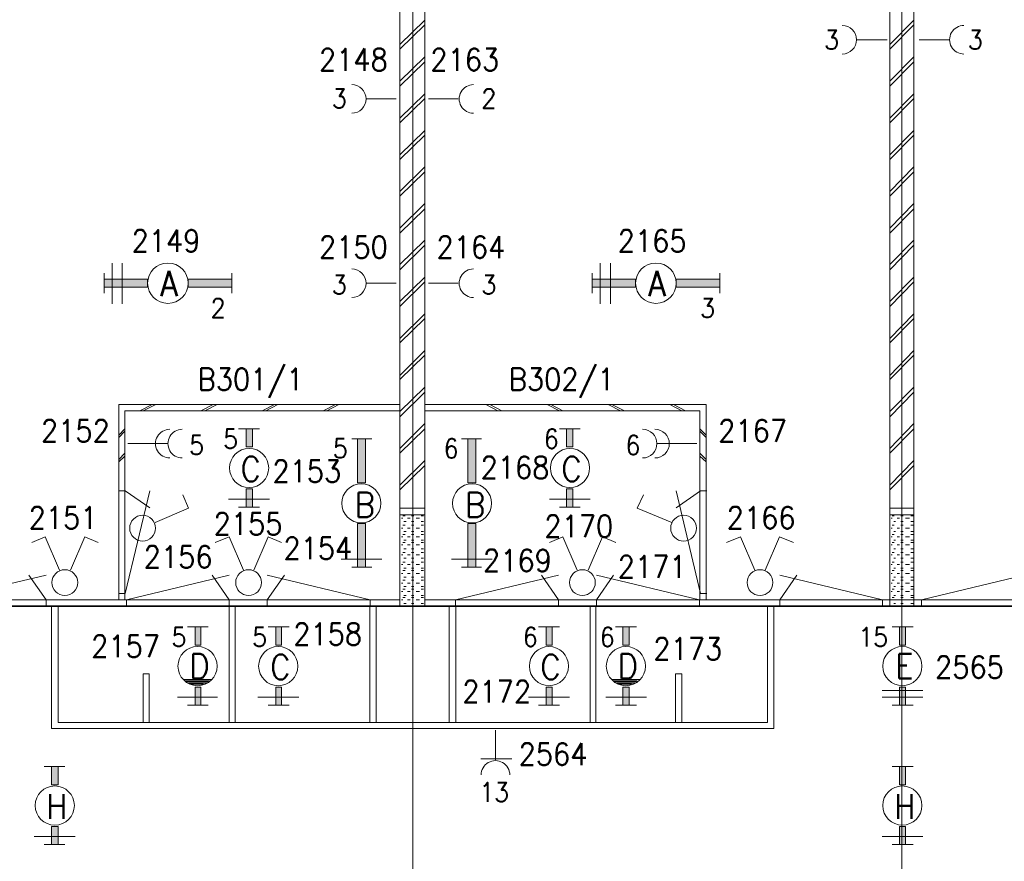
# Model space of a CAD drawing. Header units: metres. Extents: x -119 to 0, y 0 to 84.
# Tile 42 of 53: x -40 to -32, y 49 to 56. Entities that reach past the tile are written whole.
import ezdxf
from ezdxf.enums import TextEntityAlignment as Align

# ---------------------------------------------------------------- set-up
doc = ezdxf.new("R2010")
doc.units = ezdxf.units.M
doc.header["$MEASUREMENT"] = 0
doc.layers.add('Level 1', color=1, linetype='Continuous', lineweight=0)
doc.styles.add('Style-STANDARD', font='STANDARD.shx')

# ---------------------------------------------------------------- blocks, each defined once
blk = doc.blocks.new('1260')
at = {"layer": 'Level 1', "color": 1, "linetype": 'Continuous', "lineweight": 0}
for p, q in [((-630.0001, -100), (-630.0001, 100)), ((630.0001, -100), (630.0001, 100))]:
    blk.add_line(p, q, dxfattribs=at)
blk.add_circle((0, 0), 200, dxfattribs=at)
at = {"layer": 'Level 1', "color": 1, "linetype": 'Continuous', "lineweight": 0, "extrusion": (0, 0, -1)}
blk.add_solid([(200, 40), (630.0001, 40), (200, -40), (630.0001, -40)], dxfattribs=at)
at = {"layer": 'Level 1', "color": 1, "linetype": 'Continuous', "lineweight": 0}
blk.add_solid([(200, -40), (630.0001, -40), (200, 40), (630.0001, 40)], dxfattribs=at)
for points in [[(-200, 40), (-630.0001, 40), (-630.0001, -40), (-200, -40)], [(200, -40), (630.0001, -40), (630.0001, 40), (200, 40)]]:
    blk.add_3dface(points, dxfattribs=at)
at = {"layer": 'Level 1', "color": 1, "linetype": 'Continuous', "lineweight": 0, "style": 'Style-STANDARD'}
blk.add_text('A', height=250, dxfattribs=at).set_placement((-77.7681, -128.6793))

msp = doc.modelspace()

# ---------------------------------------------------------------- linework, layer by layer
at = {"layer": 'Level 1', "color": 11, "linetype": 'Continuous', "lineweight": 0}
for p, q in [((-36.6207, 62.0781), (-36.6207, 35.3152)), ((-32.6287, 62.0781), (-32.6287, 35.3152)), ((-106.4536, 51.1663), (-6.9068, 51.1663))]:
    msp.add_line(p, q, dxfattribs=at)
at = {"layer": 'Level 1', "color": 1, "linetype": 'Continuous', "lineweight": 0}
for p, q in [((-36.726, 58.5539), (-36.726, 51.1702)), ((-36.5232, 58.5539), (-36.5232, 51.1702)), ((-32.7262, 58.5539), (-32.7262, 51.1702)), ((-32.5312, 58.5539), (-32.5312, 51.1702)), ((-36.5232, 55.9536), (-36.726, 55.7548)), ((-32.5312, 55.9536), (-32.7262, 55.7548)), ((-36.5232, 55.9146), (-36.726, 55.7158)), ((-32.5312, 55.9146), (-32.7262, 55.7158)), ((-32.7496, 55.7938), (-32.9952, 55.7938)), ((-32.4884, 55.7938), (-32.2428, 55.7938)), ((-36.5232, 55.6534), (-36.726, 55.4546)), ((-32.5312, 55.6534), (-32.7262, 55.4546)), ((-36.5232, 55.6144), (-36.726, 55.4156)), ((-32.5312, 55.6144), (-32.7262, 55.4156)), ((-36.7572, 55.3104), (-36.9989, 55.3104)), ((-36.5232, 55.3532), (-36.726, 55.1544)), ((-36.5232, 55.3143), (-36.726, 55.1154)), ((-36.4921, 55.3104), (-36.2504, 55.3104)), ((-32.5312, 55.3532), (-32.7262, 55.1544)), ((-32.5312, 55.3143), (-32.7262, 55.1154)), ((-36.5232, 55.0531), (-36.726, 54.8542)), ((-36.5232, 55.0141), (-36.726, 54.8153)), ((-32.5312, 55.0531), (-32.7262, 54.8542)), ((-32.5312, 55.0141), (-32.7262, 54.8153)), ((-36.5232, 54.7568), (-36.726, 54.5541)), ((-32.5312, 54.7568), (-32.7262, 54.5541)), ((-36.5232, 54.7139), (-36.726, 54.5151)), ((-32.5312, 54.7139), (-32.7262, 54.5151)), ((-36.5232, 54.4566), (-36.726, 54.2539)), ((-32.5312, 54.4566), (-32.7262, 54.2539)), ((-36.5232, 54.4137), (-36.726, 54.2149)), ((-32.5312, 54.4137), (-32.7262, 54.2149)), ((-36.5232, 54.1564), (-36.726, 53.9576)), ((-36.5232, 54.1174), (-36.726, 53.9147)), ((-32.5312, 54.1564), (-32.7262, 53.9576)), ((-32.5312, 54.1174), (-32.7262, 53.9147)), ((-39.0767, 53.9693), (-39.0767, 53.6379)), ((-38.9949, 53.9693), (-38.9949, 53.6379)), ((-35.0925, 53.9693), (-35.0925, 53.6379)), ((-35.0068, 53.9693), (-35.0068, 53.6379)), ((-36.7572, 53.8056), (-36.9989, 53.8056)), ((-36.5232, 53.8562), (-36.726, 53.6574)), ((-36.5232, 53.8173), (-36.726, 53.6145)), ((-36.4921, 53.8056), (-36.2504, 53.8056)), ((-32.5312, 53.8562), (-32.7262, 53.6574)), ((-32.5312, 53.8173), (-32.7262, 53.6145)), ((-36.5232, 53.5561), (-36.726, 53.3533)), ((-32.5312, 53.5561), (-32.7262, 53.3533)), ((-36.5232, 53.5171), (-36.726, 53.3182)), ((-32.5312, 53.5171), (-32.7262, 53.3182)), ((-36.5232, 53.2559), (-36.726, 53.0532)), ((-32.5312, 53.2559), (-32.7262, 53.0532)), ((-36.5232, 53.2169), (-36.726, 53.0181)), ((-32.5312, 53.2169), (-32.7262, 53.0181)), ((-36.5232, 52.9557), (-36.726, 52.7569)), ((-36.5232, 52.9167), (-36.726, 52.714)), ((-32.5312, 52.9557), (-32.7262, 52.7569)), ((-32.5312, 52.9167), (-32.7262, 52.714)), ((-39.0222, 52.8154), (-39.0222, 51.2209)), ((-36.726, 52.8154), (-39.0222, 52.8154)), ((-36.726, 52.7647), (-38.9715, 52.7647)), ((-38.9715, 52.7647), (-38.9715, 51.2209)), ((-38.7493, 52.8154), (-38.8506, 52.7647)), ((-38.7181, 52.8154), (-38.8233, 52.7647)), ((-38.2503, 52.8154), (-38.3516, 52.7647)), ((-38.2191, 52.8154), (-38.3204, 52.7647)), ((-37.7513, 52.8154), (-37.8526, 52.7647)), ((-37.724, 52.8154), (-37.8214, 52.7647)), ((-37.2523, 52.8154), (-37.3536, 52.7647)), ((-37.225, 52.8154), (-37.3224, 52.7647)), ((-36.5232, 52.8154), (-34.2271, 52.8154)), ((-36.5232, 52.7647), (-34.2777, 52.7647)), ((-36.0242, 52.8154), (-35.9268, 52.7647)), ((-35.9931, 52.8154), (-35.8956, 52.7647)), ((-35.5252, 52.8154), (-35.4239, 52.7647)), ((-35.4941, 52.8154), (-35.3966, 52.7647)), ((-35.0262, 52.8154), (-34.9249, 52.7647)), ((-34.9951, 52.8154), (-34.8937, 52.7647)), ((-34.5233, 52.8154), (-34.4259, 52.7647)), ((-34.4922, 52.8154), (-34.3947, 52.7647)), ((-34.2777, 52.7647), (-34.2777, 51.2209)), ((-34.2271, 52.8154), (-34.2271, 51.2209)), ((-36.5232, 52.6594), (-36.726, 52.4567)), ((-32.5312, 52.6594), (-32.7262, 52.4567)), ((-38.9715, 52.6165), (-39.0222, 52.5659)), ((-38.9715, 52.597), (-39.0222, 52.5464)), ((-38.0436, 52.6165), (-37.8721, 52.6165)), ((-36.5232, 52.6165), (-36.726, 52.4177)), ((-35.4239, 52.6165), (-35.2562, 52.6165)), ((-34.2777, 52.6165), (-34.2271, 52.5659)), ((-34.2777, 52.597), (-34.2271, 52.5464)), ((-32.5312, 52.6165), (-32.7262, 52.4177)), ((-38.6245, 52.4957), (-38.9481, 52.4957)), ((-36.956, 52.5347), (-37.1197, 52.5347)), ((-36.0593, 52.5347), (-36.2231, 52.5347)), ((-34.6247, 52.4957), (-34.3011, 52.4957)), ((-38.9715, 52.4177), (-39.0222, 52.367)), ((-34.2777, 52.4177), (-34.2271, 52.367)), ((-38.9715, 52.3943), (-39.0222, 52.3475)), ((-36.5232, 52.3592), (-36.726, 52.1565)), ((-34.2777, 52.3943), (-34.2271, 52.3475)), ((-32.5312, 52.3592), (-32.7262, 52.1565)), ((-36.5232, 52.3164), (-36.726, 52.1175)), ((-32.5312, 52.3164), (-32.7262, 52.1175)), ((-39.0196, 52.1107), (-38.9696, 52.1107)), ((-38.9696, 51.2707), (-38.7696, 52.1107)), ((-38.9696, 52.1107), (-38.7696, 51.9707)), ((-34.2719, 51.2707), (-34.4719, 52.1107)), ((-34.2719, 52.1107), (-34.4719, 51.9707)), ((-34.2219, 52.1107), (-34.2719, 52.1107)), ((-38.453, 51.9694), (-38.4998, 52.0786)), ((-38.1255, 52.0435), (-37.7902, 52.0435)), ((-35.5058, 52.0435), (-35.1744, 52.0435)), ((-34.7884, 51.9694), (-34.7378, 52.0786)), ((-38.7259, 51.8524), (-38.453, 51.9694)), ((-38.0436, 51.9772), (-37.8721, 51.9772)), ((-36.5232, 51.9694), (-36.726, 51.9694)), ((-35.4239, 51.9772), (-35.2562, 51.9772)), ((-34.5078, 51.8524), (-34.7884, 51.9694)), ((-32.5312, 51.9694), (-32.7262, 51.9694)), ((-36.5232, 51.9148), (-36.726, 51.9148)), ((-36.7026, 51.8875), (-36.7143, 51.8875)), ((-36.6831, 51.907), (-36.7026, 51.907)), ((-36.6753, 51.8602), (-36.6948, 51.8602)), ((-36.6441, 51.8875), (-36.6636, 51.8875)), ((-36.6129, 51.907), (-36.6324, 51.907)), ((-36.6129, 51.8602), (-36.6324, 51.8602)), ((-36.5661, 51.8875), (-36.5934, 51.8875)), ((-36.5349, 51.907), (-36.5544, 51.907)), ((-36.5349, 51.8602), (-36.5544, 51.8602)), ((-32.5312, 51.9148), (-32.7262, 51.9148)), ((-32.7067, 51.8875), (-32.7145, 51.8875)), ((-32.6911, 51.907), (-32.7067, 51.907)), ((-32.6794, 51.8602), (-32.695, 51.8602)), ((-32.6482, 51.8875), (-32.6677, 51.8875)), ((-32.617, 51.907), (-32.6365, 51.907)), ((-32.617, 51.8602), (-32.6365, 51.8602)), ((-32.5663, 51.8875), (-32.5975, 51.8875)), ((-32.5351, 51.907), (-32.5546, 51.907)), ((-32.5351, 51.8602), (-32.5546, 51.8602)), ((-36.7026, 51.8057), (-36.7143, 51.8057)), ((-36.6831, 51.829), (-36.7026, 51.829)), ((-36.6753, 51.7784), (-36.6948, 51.7784)), ((-36.6441, 51.8057), (-36.6636, 51.8057)), ((-36.6129, 51.829), (-36.6324, 51.829)), ((-36.6129, 51.7784), (-36.6324, 51.7784)), ((-36.5661, 51.8057), (-36.5934, 51.8057)), ((-36.5349, 51.829), (-36.5544, 51.829)), ((-36.5349, 51.7784), (-36.5544, 51.7784)), ((-32.7067, 51.8057), (-32.7145, 51.8057)), ((-32.6911, 51.829), (-32.7067, 51.829)), ((-32.6794, 51.7784), (-32.695, 51.7784)), ((-32.6482, 51.8057), (-32.6677, 51.8057)), ((-32.617, 51.829), (-32.6365, 51.829)), ((-32.617, 51.7784), (-32.6365, 51.7784)), ((-32.5663, 51.8057), (-32.5975, 51.8057)), ((-32.5351, 51.829), (-32.5546, 51.829)), ((-32.5351, 51.7784), (-32.5546, 51.7784)), ((-39.6225, 51.7355), (-39.7317, 51.6887)), ((-39.5056, 51.4626), (-39.6225, 51.7355)), ((-39.4159, 51.4626), (-39.2989, 51.7355)), ((-39.2989, 51.7355), (-39.1898, 51.6887)), ((-38.1216, 51.7355), (-38.2347, 51.6887)), ((-38.0047, 51.4626), (-38.1216, 51.7355)), ((-37.9189, 51.4626), (-37.8019, 51.7355)), ((-37.8019, 51.7355), (-37.6928, 51.6887)), ((-36.7026, 51.7355), (-36.7143, 51.7355)), ((-36.6831, 51.755), (-36.7026, 51.755)), ((-36.6753, 51.7082), (-36.6948, 51.7082)), ((-36.6441, 51.7355), (-36.6636, 51.7355)), ((-36.6129, 51.755), (-36.6324, 51.755)), ((-36.6129, 51.7082), (-36.6324, 51.7082)), ((-36.5661, 51.7355), (-36.5934, 51.7355)), ((-36.5349, 51.755), (-36.5544, 51.755)), ((-36.5349, 51.7082), (-36.5544, 51.7082)), ((-35.3966, 51.7355), (-35.5058, 51.6887)), ((-35.2796, 51.4626), (-35.3966, 51.7355)), ((-35.19, 51.4626), (-35.073, 51.7355)), ((-35.073, 51.7355), (-34.9639, 51.6887)), ((-33.9464, 51.7355), (-34.0594, 51.6887)), ((-33.8294, 51.4626), (-33.9464, 51.7355)), ((-33.7437, 51.4626), (-33.6267, 51.7355)), ((-33.6267, 51.7355), (-33.5136, 51.6887)), ((-32.7067, 51.7355), (-32.7145, 51.7355)), ((-32.6911, 51.755), (-32.7067, 51.755)), ((-32.6794, 51.7082), (-32.695, 51.7082)), ((-32.6482, 51.7355), (-32.6677, 51.7355)), ((-32.617, 51.755), (-32.6365, 51.755)), ((-32.617, 51.7082), (-32.6365, 51.7082)), ((-32.5663, 51.7355), (-32.5975, 51.7355)), ((-32.5351, 51.755), (-32.5546, 51.755)), ((-32.5351, 51.7082), (-32.5546, 51.7082)), ((-36.7026, 51.6692), (-36.7143, 51.6692)), ((-36.6831, 51.6887), (-36.7026, 51.6887)), ((-36.6753, 51.638), (-36.6948, 51.638)), ((-36.6441, 51.6692), (-36.6636, 51.6692)), ((-36.6129, 51.6887), (-36.6324, 51.6887)), ((-36.6129, 51.638), (-36.6324, 51.638)), ((-36.5661, 51.6692), (-36.5934, 51.6692)), ((-36.5349, 51.6887), (-36.5544, 51.6887)), ((-36.5349, 51.638), (-36.5544, 51.638)), ((-32.7067, 51.6692), (-32.7145, 51.6692)), ((-32.6911, 51.6887), (-32.7067, 51.6887)), ((-32.6794, 51.638), (-32.695, 51.638)), ((-32.6482, 51.6692), (-32.6677, 51.6692)), ((-32.617, 51.6887), (-32.6365, 51.6887)), ((-32.617, 51.638), (-32.6365, 51.638)), ((-32.5663, 51.6692), (-32.5975, 51.6692)), ((-32.5351, 51.6887), (-32.5546, 51.6887)), ((-32.5351, 51.638), (-32.5546, 51.638)), ((-37.2055, 51.5523), (-36.8741, 51.5523)), ((-36.7026, 51.5873), (-36.7143, 51.5873)), ((-36.6831, 51.6068), (-36.7026, 51.6068)), ((-36.6753, 51.5601), (-36.6948, 51.5601)), ((-36.6441, 51.5873), (-36.6636, 51.5873)), ((-36.6129, 51.6068), (-36.6324, 51.6068)), ((-36.6129, 51.5601), (-36.6324, 51.5601)), ((-36.5661, 51.5873), (-36.5934, 51.5873)), ((-36.5349, 51.6068), (-36.5544, 51.6068)), ((-36.5349, 51.5601), (-36.5544, 51.5601)), ((-36.3049, 51.5523), (-35.9736, 51.5523)), ((-32.7067, 51.5873), (-32.7145, 51.5873)), ((-32.6911, 51.6068), (-32.7067, 51.6068)), ((-32.6794, 51.5601), (-32.695, 51.5601)), ((-32.6482, 51.5873), (-32.6677, 51.5873)), ((-32.617, 51.6068), (-32.6365, 51.6068)), ((-32.617, 51.5601), (-32.6365, 51.5601)), ((-32.5663, 51.5873), (-32.5975, 51.5873)), ((-32.5351, 51.6068), (-32.5546, 51.6068)), ((-32.5351, 51.5601), (-32.5546, 51.5601)), ((-36.956, 51.486), (-37.1197, 51.486)), ((-36.7026, 51.5094), (-36.7143, 51.5094)), ((-36.6831, 51.5289), (-36.7026, 51.5289)), ((-36.6831, 51.4587), (-36.7026, 51.4587)), ((-36.6753, 51.4782), (-36.6948, 51.4782)), ((-36.6441, 51.5094), (-36.6636, 51.5094)), ((-36.6129, 51.5289), (-36.6324, 51.5289)), ((-36.6129, 51.4782), (-36.6324, 51.4782)), ((-36.6129, 51.4587), (-36.6324, 51.4587)), ((-36.5661, 51.5094), (-36.5934, 51.5094)), ((-36.5349, 51.5289), (-36.5544, 51.5289)), ((-36.5349, 51.4782), (-36.5544, 51.4782)), ((-36.5349, 51.4587), (-36.5544, 51.4587)), ((-36.0593, 51.486), (-36.2231, 51.486)), ((-32.7067, 51.5094), (-32.7145, 51.5094)), ((-32.6911, 51.5289), (-32.7067, 51.5289)), ((-32.6911, 51.4587), (-32.7067, 51.4587)), ((-32.6794, 51.4782), (-32.695, 51.4782)), ((-32.6482, 51.5094), (-32.6677, 51.5094)), ((-32.617, 51.5289), (-32.6365, 51.5289)), ((-32.617, 51.4782), (-32.6365, 51.4782)), ((-32.617, 51.4587), (-32.6365, 51.4587)), ((-32.5663, 51.5094), (-32.5975, 51.5094)), ((-32.5351, 51.5289), (-32.5546, 51.5289)), ((-32.5351, 51.4782), (-32.5546, 51.4782)), ((-32.5351, 51.4587), (-32.5546, 51.4587)), ((-40.4556, 51.2212), (-39.6156, 51.4212)), ((-39.6156, 51.2212), (-39.7556, 51.4212)), ((-38.9596, 51.2212), (-38.1196, 51.4212)), ((-38.1196, 51.2212), (-38.2596, 51.4212)), ((-36.9699, 51.2212), (-37.8099, 51.4212)), ((-37.8099, 51.2212), (-37.6699, 51.4212)), ((-36.7026, 51.4353), (-36.7143, 51.4353)), ((-36.6831, 51.3807), (-36.7026, 51.3807)), ((-36.6753, 51.4041), (-36.6948, 51.4041)), ((-36.6441, 51.4353), (-36.6636, 51.4353)), ((-36.6129, 51.4041), (-36.6324, 51.4041)), ((-36.6129, 51.3807), (-36.6324, 51.3807)), ((-36.5661, 51.4353), (-36.5934, 51.4353)), ((-36.5349, 51.4041), (-36.5544, 51.4041)), ((-36.5349, 51.3807), (-36.5544, 51.3807)), ((-36.2716, 51.2212), (-35.4316, 51.4212)), ((-35.4316, 51.2212), (-35.5716, 51.4212)), ((-34.2818, 51.2212), (-35.1219, 51.4212)), ((-35.1219, 51.2212), (-34.9819, 51.4212)), ((-32.7859, 51.2212), (-33.6259, 51.4212)), ((-33.6259, 51.2212), (-33.4859, 51.4212)), ((-32.7067, 51.4353), (-32.7145, 51.4353)), ((-32.6911, 51.3807), (-32.7067, 51.3807)), ((-32.6794, 51.4041), (-32.695, 51.4041)), ((-32.6482, 51.4353), (-32.6677, 51.4353)), ((-32.617, 51.4041), (-32.6365, 51.4041)), ((-32.617, 51.3807), (-32.6365, 51.3807)), ((-32.5663, 51.4353), (-32.5975, 51.4353)), ((-32.5351, 51.4041), (-32.5546, 51.4041)), ((-32.5351, 51.3807), (-32.5546, 51.3807)), ((-32.4688, 51.2212), (-31.6288, 51.4212)), ((-36.7026, 51.3573), (-36.7143, 51.3573)), ((-36.6831, 51.3066), (-36.7026, 51.3066)), ((-36.6753, 51.33), (-36.6948, 51.33)), ((-36.6441, 51.3573), (-36.6636, 51.3573)), ((-36.6129, 51.33), (-36.6324, 51.33)), ((-36.6129, 51.3066), (-36.6324, 51.3066)), ((-36.5661, 51.3573), (-36.5934, 51.3573)), ((-36.5349, 51.33), (-36.5544, 51.33)), ((-36.5349, 51.3066), (-36.5544, 51.3066)), ((-32.7067, 51.3573), (-32.7145, 51.3573)), ((-32.6911, 51.3066), (-32.7067, 51.3066)), ((-32.6794, 51.33), (-32.695, 51.33)), ((-32.6482, 51.3573), (-32.6677, 51.3573)), ((-32.617, 51.33), (-32.6365, 51.33)), ((-32.617, 51.3066), (-32.6365, 51.3066)), ((-32.5663, 51.3573), (-32.5975, 51.3573)), ((-32.5351, 51.33), (-32.5546, 51.33)), ((-32.5351, 51.3066), (-32.5546, 51.3066)), ((-40.5191, 51.2209), (-36.726, 51.2209)), ((-39.6156, 51.1712), (-39.6156, 51.2212)), ((-39.0196, 51.2707), (-38.9696, 51.2707)), ((-38.9596, 51.1712), (-38.9596, 51.2212)), ((-38.1196, 51.1712), (-38.1196, 51.2212)), ((-37.8099, 51.1712), (-37.8099, 51.2212)), ((-36.9699, 51.1712), (-36.9699, 51.2212)), ((-36.7026, 51.2872), (-36.7143, 51.2872)), ((-36.7026, 51.2209), (-36.7143, 51.2209)), ((-36.6831, 51.2404), (-36.7026, 51.2404)), ((-36.6753, 51.256), (-36.6948, 51.256)), ((-36.6441, 51.2872), (-36.6636, 51.2872)), ((-36.6441, 51.2209), (-36.6636, 51.2209)), ((-36.6129, 51.256), (-36.6324, 51.256)), ((-36.6129, 51.2404), (-36.6324, 51.2404)), ((-36.5661, 51.2872), (-36.5934, 51.2872)), ((-36.5661, 51.2209), (-36.5934, 51.2209)), ((-36.5349, 51.256), (-36.5544, 51.256)), ((-36.5349, 51.2404), (-36.5544, 51.2404)), ((-36.5232, 51.2209), (-32.7262, 51.2209)), ((-36.2716, 51.1712), (-36.2716, 51.2212)), ((-35.4316, 51.1712), (-35.4316, 51.2212)), ((-35.1219, 51.1712), (-35.1219, 51.2212)), ((-34.2818, 51.1712), (-34.2818, 51.2212)), ((-34.2219, 51.2707), (-34.2719, 51.2707)), ((-33.6259, 51.1712), (-33.6259, 51.2212)), ((-32.7859, 51.1712), (-32.7859, 51.2212)), ((-32.7579, 51.2195), (-28.2859, 51.2195)), ((-32.7067, 51.2872), (-32.7145, 51.2872)), ((-32.7067, 51.2209), (-32.7145, 51.2209)), ((-32.6911, 51.2404), (-32.7067, 51.2404)), ((-32.6794, 51.256), (-32.695, 51.256)), ((-32.6482, 51.2872), (-32.6677, 51.2872)), ((-32.6482, 51.2209), (-32.6677, 51.2209)), ((-32.617, 51.256), (-32.6365, 51.256)), ((-32.617, 51.2404), (-32.6365, 51.2404)), ((-32.5663, 51.2872), (-32.5975, 51.2872)), ((-32.5663, 51.2209), (-32.5975, 51.2209)), ((-32.5351, 51.256), (-32.5546, 51.256)), ((-32.5351, 51.2404), (-32.5546, 51.2404)), ((-32.4688, 51.1712), (-32.4688, 51.2212)), ((-104.6564, 51.1702), (-16.7425, 51.1702)), ((-39.5718, 51.1702), (-39.5718, 50.1683)), ((-39.5173, 51.1702), (-39.5173, 50.219)), ((-38.1216, 51.1702), (-38.1216, 50.219)), ((-38.0709, 51.1702), (-38.0709, 50.219)), ((-36.9716, 51.1702), (-36.9716, 50.219)), ((-36.9209, 51.1702), (-36.9209, 50.219)), ((-36.6753, 51.1897), (-36.6948, 51.1897)), ((-36.6129, 51.1897), (-36.6324, 51.1897)), ((-36.5349, 51.1897), (-36.5544, 51.1897)), ((-36.3244, 51.1702), (-36.3244, 50.219)), ((-36.2698, 51.1702), (-36.2698, 50.219)), ((-35.1744, 51.1702), (-35.1744, 50.219)), ((-35.1276, 51.1702), (-35.1276, 50.219)), ((-33.7242, 51.1702), (-33.7242, 50.219)), ((-33.6735, 51.1702), (-33.6735, 50.1683)), ((-32.6794, 51.1897), (-32.695, 51.1897)), ((-32.617, 51.1897), (-32.6365, 51.1897)), ((-32.5351, 51.1897), (-32.5546, 51.1897)), ((-38.4608, 50.9987), (-38.2931, 50.9987)), ((-37.8019, 50.9987), (-37.6304, 50.9987)), ((-35.5954, 50.9987), (-35.4239, 50.9987)), ((-34.9678, 50.9987), (-34.7962, 50.9987)), ((-32.7067, 50.9987), (-32.5351, 50.9987)), ((-38.8233, 50.219), (-38.8233, 50.6166)), ((-38.8233, 50.6166), (-38.7726, 50.6166)), ((-38.7726, 50.6166), (-38.7726, 50.219)), ((-38.492, 50.5698), (-38.262, 50.5698)), ((-34.9951, 50.5698), (-34.765, 50.5698)), ((-34.4259, 50.6166), (-34.4766, 50.6166)), ((-34.4766, 50.6166), (-34.4766, 50.219)), ((-34.4259, 50.219), (-34.4259, 50.6166)), ((-38.4803, 50.5581), (-38.2814, 50.5581)), ((-38.4725, 50.5504), (-38.2931, 50.5504)), ((-38.453, 50.5387), (-38.3009, 50.5387)), ((-38.4413, 50.5309), (-38.3321, 50.5309)), ((-34.9834, 50.5581), (-34.7884, 50.5581)), ((-34.9717, 50.5504), (-34.7962, 50.5504)), ((-34.9561, 50.5387), (-34.8079, 50.5387)), ((-34.9483, 50.5309), (-34.8352, 50.5309)), ((-38.5426, 50.4256), (-38.2152, 50.4256)), ((-37.8877, 50.4256), (-37.5524, 50.4256)), ((-35.6773, 50.4256), (-35.342, 50.4256)), ((-35.0457, 50.4256), (-34.7144, 50.4256)), ((-32.7885, 50.4802), (-32.4572, 50.4802)), ((-32.7885, 50.4256), (-32.4572, 50.4256)), ((-38.4608, 50.3593), (-38.2931, 50.3593)), ((-37.8019, 50.3593), (-37.6304, 50.3593)), ((-35.5954, 50.3593), (-35.4239, 50.3593)), ((-34.9678, 50.3593), (-34.7962, 50.3593)), ((-32.7067, 50.3593), (-32.5351, 50.3593)), ((-39.5718, 50.1683), (-33.6735, 50.1683)), ((-39.5173, 50.219), (-33.7242, 50.219)), ((-35.9463, 50.1566), (-35.9463, 49.9149)), ((-35.8137, 49.9227), (-36.0671, 49.9227)), ((-39.6303, 49.8603), (-39.4627, 49.8603)), ((-32.7067, 49.8603), (-32.5351, 49.8603)), ((-39.7122, 49.2873), (-39.3769, 49.2873)), ((-32.7885, 49.2873), (-32.4572, 49.2873)), ((-39.6303, 49.221), (-39.4627, 49.221)), ((-32.7067, 49.221), (-32.5351, 49.221))]:
    msp.add_line(p, q, dxfattribs=at)
for centre, radius in [((-37.9579, 52.2968), 0.1598), ((-35.3381, 52.2968), 0.1598), ((-37.0417, 52.0083), 0.1598), ((-36.1373, 52.0083), 0.1598), ((-38.8272, 51.8056), 0.1053), ((-34.4103, 51.8056), 0.1053), ((-39.4627, 51.3612), 0.1053), ((-37.9618, 51.3612), 0.1053), ((-35.2368, 51.3612), 0.1053), ((-33.7865, 51.3612), 0.1053), ((-38.3789, 50.679), 0.1598), ((-37.7201, 50.679), 0.1598), ((-35.5097, 50.679), 0.1598), ((-34.882, 50.679), 0.1598), ((-32.6248, 50.679), 0.1598), ((-39.5445, 49.5406), 0.1598), ((-32.6248, 49.5406), 0.1598)]:
    msp.add_circle(centre, radius, dxfattribs=at)
for centre, start, end in [((-33.116, 55.7937), 270.00006, 89.99997), ((-32.1219, 55.7937), 90.00002, 270.00013), ((-37.1197, 55.3103), 270.00006, 89.99997), ((-36.1256, 55.3103), 90.00002, 270.00013), ((-37.1197, 53.8055), 270.00006, 89.99997), ((-36.1256, 53.8055), 90.00002, 270.00013), ((-38.605, 52.4956), 90.00002, 270.00019), ((-38.5037, 52.4956), 90.00002, 270.00019), ((-34.7456, 52.4956), 270.00006, 90.00005), ((-34.6442, 52.4956), 270.00006, 90.00005), ((-35.9463, 49.7901), 0, 180.00003)]:
    msp.add_arc(centre, 0.117, start, end, dxfattribs=at)
for points in [[(-37.9306, 52.4684), (-37.9813, 52.4684), (-37.9306, 52.6165), (-37.9813, 52.6165)], [(-35.3147, 52.4684), (-35.3654, 52.4684), (-35.3147, 52.6165), (-35.3654, 52.6165)], [(-37.0067, 52.176), (-37.0067, 52.5347), (-37.0729, 52.176), (-37.0729, 52.5347)], [(-36.1061, 52.176), (-36.1061, 52.5347), (-36.1724, 52.176), (-36.1724, 52.5347)], [(-37.9306, 51.9772), (-37.9813, 51.9772), (-37.9306, 52.1253), (-37.9813, 52.1253)], [(-35.3147, 51.9772), (-35.3654, 51.9772), (-35.3147, 52.1253), (-35.3654, 52.1253)], [(-38.3516, 50.8505), (-38.3984, 50.8505), (-38.3516, 50.9987), (-38.3984, 50.9987)], [(-37.6928, 50.8505), (-37.7396, 50.8505), (-37.6928, 50.9987), (-37.7396, 50.9987)], [(-35.4824, 50.8505), (-35.533, 50.8505), (-35.4824, 50.9987), (-35.533, 50.9987)], [(-34.8547, 50.8505), (-34.9054, 50.8505), (-34.8547, 50.9987), (-34.9054, 50.9987)], [(-32.5975, 50.8505), (-32.6482, 50.8505), (-32.5975, 50.9987), (-32.6482, 50.9987)], [(-38.3516, 50.3593), (-38.3984, 50.3593), (-38.3516, 50.5075), (-38.3984, 50.5075)], [(-37.6928, 50.3593), (-37.7396, 50.3593), (-37.6928, 50.5075), (-37.7396, 50.5075)], [(-35.4824, 50.3593), (-35.533, 50.3593), (-35.4824, 50.5075), (-35.533, 50.5075)], [(-34.8547, 50.3593), (-34.9054, 50.3593), (-34.8547, 50.5075), (-34.9054, 50.5075)], [(-32.5975, 50.3593), (-32.6482, 50.3593), (-32.5975, 50.5075), (-32.6482, 50.5075)], [(-39.5173, 49.7083), (-39.5718, 49.7083), (-39.5173, 49.8603), (-39.5718, 49.8603)], [(-32.5975, 49.7083), (-32.6482, 49.7083), (-32.5975, 49.8603), (-32.6482, 49.8603)], [(-39.5173, 49.221), (-39.5718, 49.221), (-39.5173, 49.3691), (-39.5718, 49.3691)], [(-32.5975, 49.221), (-32.6482, 49.221), (-32.5975, 49.3691), (-32.6482, 49.3691)]]:
    msp.add_solid(points, dxfattribs=at)
at = {"layer": 'Level 1', "color": 1, "linetype": 'Continuous', "lineweight": 0, "extrusion": (0, 0, -1)}
for points in [[(37.0729, 51.8446), (37.0729, 51.486), (37.0067, 51.8446), (37.0067, 51.486)], [(36.1724, 51.8446), (36.1724, 51.486), (36.1061, 51.8446), (36.1061, 51.486)]]:
    msp.add_solid(points, dxfattribs=at)
at = {"layer": 'Level 1', "color": 1, "linetype": 'Continuous', "lineweight": 0}
for points in [[(-37.9306, 52.4684), (-37.9813, 52.4684), (-37.9813, 52.6165), (-37.9306, 52.6165)], [(-35.3147, 52.4684), (-35.3654, 52.4684), (-35.3654, 52.6165), (-35.3147, 52.6165)], [(-37.0067, 52.176), (-37.0067, 52.5347), (-37.0729, 52.5347), (-37.0729, 52.176)], [(-36.1061, 52.176), (-36.1061, 52.5347), (-36.1724, 52.5347), (-36.1724, 52.176)], [(-37.9306, 51.9772), (-37.9813, 51.9772), (-37.9813, 52.1253), (-37.9306, 52.1253)], [(-35.3147, 51.9772), (-35.3654, 51.9772), (-35.3654, 52.1253), (-35.3147, 52.1253)], [(-37.0729, 51.8446), (-37.0729, 51.486), (-37.0067, 51.486), (-37.0067, 51.8446)], [(-36.1724, 51.8446), (-36.1724, 51.486), (-36.1061, 51.486), (-36.1061, 51.8446)], [(-38.3516, 50.8505), (-38.3984, 50.8505), (-38.3984, 50.9987), (-38.3516, 50.9987)], [(-37.6928, 50.8505), (-37.7396, 50.8505), (-37.7396, 50.9987), (-37.6928, 50.9987)], [(-35.4824, 50.8505), (-35.533, 50.8505), (-35.533, 50.9987), (-35.4824, 50.9987)], [(-34.8547, 50.8505), (-34.9054, 50.8505), (-34.9054, 50.9987), (-34.8547, 50.9987)], [(-32.5975, 50.8505), (-32.6482, 50.8505), (-32.6482, 50.9987), (-32.5975, 50.9987)], [(-38.3516, 50.3593), (-38.3984, 50.3593), (-38.3984, 50.5075), (-38.3516, 50.5075)], [(-37.6928, 50.3593), (-37.7396, 50.3593), (-37.7396, 50.5075), (-37.6928, 50.5075)], [(-35.4824, 50.3593), (-35.533, 50.3593), (-35.533, 50.5075), (-35.4824, 50.5075)], [(-34.8547, 50.3593), (-34.9054, 50.3593), (-34.9054, 50.5075), (-34.8547, 50.5075)], [(-32.5975, 50.3593), (-32.6482, 50.3593), (-32.6482, 50.5075), (-32.5975, 50.5075)], [(-39.5173, 49.7083), (-39.5718, 49.7083), (-39.5718, 49.8603), (-39.5173, 49.8603)], [(-32.5975, 49.7083), (-32.6482, 49.7083), (-32.6482, 49.8603), (-32.5975, 49.8603)], [(-39.5173, 49.221), (-39.5718, 49.221), (-39.5718, 49.3691), (-39.5173, 49.3691)], [(-32.5975, 49.221), (-32.6482, 49.221), (-32.6482, 49.3691), (-32.5975, 49.3691)]]:
    msp.add_3dface(points, dxfattribs=at)

# ---------------------------------------------------------------- block references
at = {"layer": 'Level 1', "color": 1, "linetype": 'Continuous', "lineweight": 0, "xscale": 0.000828, "yscale": 0.000824}
for p in [(-38.6206, 53.8056), (-34.6364, 53.8056)]:
    msp.add_blockref('1260', p, dxfattribs=at)

# ---------------------------------------------------------------- texts
at = {"layer": 'Level 1', "color": 1, "linetype": 'Continuous', "lineweight": 0, "style": 'Style-STANDARD'}
for s, height, p in [('3', 0.1559, (-33.2012, 55.7158)), ('3', 0.1559, (-32.0277, 55.7158)), ('2148', 0.1799, (-37.1064, 55.541)), ('2163', 0.1799, (-36.1971, 55.541)), ('3', 0.1559, (-37.2205, 55.2363)), ('2', 0.1559, (-36.0003, 55.2363)), ('2149', 0.1799, (-38.6364, 54.061)), ('2150', 0.1799, (-37.1064, 54.011)), ('2164', 0.1799, (-36.1471, 54.011)), ('2165', 0.1799, (-34.6671, 54.061)), ('3', 0.1559, (-37.2205, 53.7159)), ('3', 0.1559, (-36.0003, 53.7159)), ('2', 0.1559, (-38.2107, 53.5249)), ('3', 0.1559, (-34.2148, 53.5249)), ('B301/1', 0.1799, (-37.9456, 52.931)), ('B302/1', 0.1799, (-35.405, 52.931)), ('2152', 0.1799, (-39.3764, 52.511)), ('2167', 0.1799, (-33.8471, 52.511)), ('5', 0.1559, (-38.1093, 52.4567)), ('6', 0.1559, (-35.4903, 52.4567)), ('5', 0.1559, (-38.3861, 52.406)), ('5', 0.1559, (-37.2127, 52.3787)), ('6', 0.1559, (-36.3089, 52.3787)), ('6', 0.1559, (-34.8236, 52.406)), ('2153', 0.1799, (-37.4864, 52.181)), ('2168', 0.1799, (-35.7871, 52.211)), ('2151', 0.1799, (-39.4771, 51.801)), ('2155', 0.1799, (-37.9664, 51.751)), ('2166', 0.1799, (-33.7777, 51.801)), ('2170', 0.1799, (-35.2664, 51.731)), ('2154', 0.1799, (-37.3964, 51.551)), ('2156', 0.1799, (-38.5371, 51.481)), ('2169', 0.1799, (-35.7671, 51.451)), ('2171', 0.1799, (-34.6671, 51.401)), ('5', 0.1559, (-38.5303, 50.8388)), ('5', 0.1559, (-37.8715, 50.8388)), ('2158', 0.1799, (-37.3164, 50.851)), ('6', 0.1559, (-35.6618, 50.8388)), ('6', 0.1559, (-35.0341, 50.8388)), ('15', 0.1559, (-32.8619, 50.8388)), ('2157', 0.1799, (-38.9664, 50.751)), ('2173', 0.1799, (-34.3764, 50.731)), ('2565', 0.1799, (-32.0765, 50.581)), ('2172', 0.1799, (-35.9364, 50.381)), ('2564', 0.1799, (-35.4765, 49.871)), ('13', 0.1559, (-35.9573, 49.5718))]:
    msp.add_text(s, height=height, dxfattribs=at).set_placement(p, align=Align.CENTER)
for s, p in [('C', (-38.0281, 52.1877)), ('C', (-35.4083, 52.1877)), ('B', (-37.0963, 51.8953)), ('B', (-36.1958, 51.8953)), ('D', (-38.4452, 50.5776)), ('C', (-37.7863, 50.5698)), ('C', (-35.5798, 50.5698)), ('D', (-34.9483, 50.5776)), ('E', (-32.6833, 50.5776)), ('H', (-39.6147, 49.4315)), ('H', (-32.6911, 49.4315))]:
    msp.add_text(s, height=0.2027, dxfattribs=at).set_placement(p)

doc.saveas('drawing.dxf')
